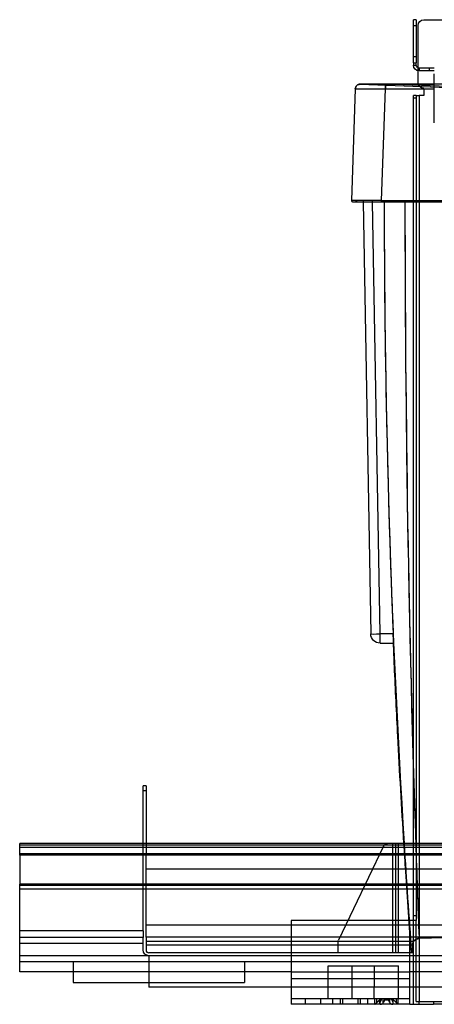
# Model space of a CAD drawing. Header units: millimetres. Extents: x -488 to 3, y 0 to 423.
# Tile 1 of 3: x -488 to -310, y 0 to 423. Entities that reach past the tile are written whole.
import ezdxf

# ---------------------------------------------------------------- set-up
doc = ezdxf.new("R2010")
doc.units = ezdxf.units.MM
doc.header["$LTSCALE"] = 10
doc.layers.add('BESCH_KONT_sich_schn_seit_2d', color=160, linetype='Continuous')

msp = doc.modelspace()

# ---------------------------------------------------------------- linework, layer by layer
at = {"layer": 'BESCH_KONT_sich_schn_seit_2d', "extrusion": (-1.09476e-47, 1, -2.22045e-16)}
for p, q in [((-317.75, 422.75), (-319, 422.75)), ((-319, 420.25), (-319, 422.75)), ((-319, 406.75), (-319, 420.25)), ((-319, 420.25), (-317.75, 420.25)), ((-317.75, 422.75), (-317.75, 420.25)), ((-317.75, 420.25), (-317.75, 406.75)), ((-317, 402.1), (-317, 420.25)), ((-314.5, 422.75), (-87.5, 422.75)), ((-319, 404.25), (-319, 406.75)), ((-317.75, 406.75), (-319, 406.75)), ((-317.75, 406.75), (-317.75, 404.25)), ((-319, 404.25), (-319, 403.25)), ((-319, 404.25), (-317.75, 404.25)), ((-319, 403.25), (-317.75, 403.25)), ((-317.75, 403.25), (-317.75, 404.25)), ((-317, 400.8), (-317, 402.1)), ((-316.5, 402), (-316.5, 400.75)), ((-312, 402), (-316.5, 402)), ((-310, 402), (-312, 402)), ((-312, 400.75), (-312, 402)), ((-317, 395.75), (-317, 400.8)), ((-312, 400.75), (-316.5, 400.75)), ((-310, 400.75), (-312, 400.75)), ((-310, 378.5), (-310, 399.5)), ((-341.85, 395.02), (-300.22, 393.54)), ((-330.81, 393.09), (-330.81, 395.02)), ((-330.81, 395.02), (-310, 395.02)), ((-288.44, 393.54), (-330.81, 395.02)), ((-14.28, 395.02), (-330.81, 395.02)), ((-314.5, 393.25), (-314.5, 390.25)), ((-343.92, 393.09), (-345.59, 345.09)), ((-332.6, 345.09), (-330.92, 393.09)), ((-330.81, 393.09), (-310, 393.09)), ((-319, 389.25), (-319, 390.25)), ((-317.75, 390.25), (-319, 390.25)), ((-319, 38), (-319, 389.25)), ((-319, 389.25), (-317.75, 389.25)), ((-317.75, 390.25), (-316.5, 390.25)), ((-317.75, 390.25), (-317.75, 389.25)), ((-317.75, 389.25), (-317.75, 38)), ((-316.5, 390.25), (-316.5, 7.29)), ((-314.5, 390.25), (-316.5, 390.25)), ((-332.6, 345.09), (-345.59, 345.09)), ((-340.53, 345.09), (-340.52, 344.57)), ((-340.52, 344.57), (-337.28, 159.02)), ((-336.52, 344.57), (-336.53, 345.09)), ((-333.28, 159.02), (-336.52, 344.57)), ((-332.6, 345.09), (-12.49, 345.09)), ((-332.6, 344.57), (-332.6, 345.09)), ((-332.6, 345.09), (-332.6, 344.57)), ((-332.6, 344.57), (-12.49, 344.57)), ((-333.28, 155.09), (-333.28, 159.02)), ((-327.65, 159.02), (-333.28, 159.02)), ((-333.28, 155.09), (-327.49, 155.09)), ((-435, 91.84), (-435, 93.84)), ((-433.75, 93.84), (-435, 93.84)), ((-433.75, 93.84), (-433.75, 91.84)), ((-435, 91.84), (-433.75, 91.84)), ((-435, 69.09), (-435, 91.84)), ((-433.75, 91.84), (-433.75, 69.09)), ((-45.48, 69.09), (-488, 69.09)), ((-488, 68.32), (-488, 69.09)), ((-488, 64.09), (-488, 68.32)), ((-45.46, 68.32), (-488, 68.32)), ((-435, 64.65), (-435, 69.09)), ((-433.75, 69.09), (-433.75, 64.65)), ((-331.87, 67.95), (-351.13, 27.5)), ((-327.82, 22.09), (-327.82, 69.09)), ((-326.57, 22.09), (-326.57, 69.09)), ((-325.32, 22.09), (-325.32, 69.09)), ((0, 67.37), (-488, 67.37)), ((-433.75, 64.65), (-488, 64.65)), ((-488, 64.09), (-488, 51.6)), ((-45.33, 64.09), (-488, 64.09)), ((-435, 31.57), (-435, 64.65)), ((-433.75, 58.09), (-433.75, 64.65)), ((0, 64.65), (-433.75, 64.65)), ((-433.75, 33.98), (-433.75, 58.09)), ((-40, 58.09), (-433.75, 58.09)), ((-488, 51.61), (-45.1, 51.61)), ((-488, 51.09), (-488, 51.6)), ((-46.44, 51.6), (-488, 51.6)), ((-488, 49.5), (-488, 51.09)), ((-488, 51.09), (-46.44, 51.09)), ((0, 49.5), (-488, 49.5)), ((-488, 14), (-488, 49.5)), ((-433.75, 28.86), (-433.75, 33.98)), ((-40, 33.98), (-433.75, 33.98)), ((-320.5, 36), (-371.5, 36)), ((-371.5, 36), (-371.5, 0)), ((-320.5, 0), (-320.5, 36)), ((-317.75, 36), (-320.5, 36)), ((-319, 36), (-319, 38)), ((-317.75, 38), (-319, 38)), ((-319, 0), (-319, 36)), ((-317.75, 38), (-317.75, 36)), ((-317.75, 14), (-317.75, 36)), ((-435, 31.57), (-488, 31.57)), ((-435, 31.57), (-435, 28.67)), ((-435, 28.67), (-488, 28.67)), ((-488, 26.3), (-435, 26.3)), ((-435, 26.3), (-435, 28.67)), ((-435, 23.34), (-435, 26.3)), ((-433.75, 28.86), (-433.75, 26.94)), ((-273.83, 28.86), (-433.75, 28.86)), ((-433.75, 26.94), (-433.75, 25.42)), ((-318.94, 26.94), (-433.75, 26.94)), ((-433.75, 25.42), (-433.75, 23.34)), ((-319.22, 25.42), (-433.75, 25.42)), ((-351.32, 22.09), (-351.32, 26.64)), ((-319.15, 22.09), (-432.5, 22.09)), ((-319.15, 22.09), (-319.15, 22.09)), ((-432.5, 20.84), (-488, 20.84)), ((-488, 18.34), (0, 18.34)), ((-465, 18.34), (-465, 14)), ((-6, 20.84), (-432.5, 20.84)), ((-432.5, 20.84), (-432.5, 9.34)), ((-391.5, 18.34), (-391.5, 14)), ((-371.5, 14), (-488, 14)), ((-465, 14), (-465, 9.34)), ((-391.5, 14), (-391.5, 9.34)), ((-371.5, 14), (-320.5, 14)), ((-355.6, 16.5), (-345.25, 16.5)), ((-355.6, 2.5), (-355.6, 16.5)), ((-345.25, 7.29), (-345.25, 16.5)), ((-345.25, 16.5), (-335.75, 16.5)), ((-335.75, 16.5), (-335.75, 7.29)), ((-335.75, 16.5), (-325.4, 16.5)), ((-325.4, 2.5), (-325.4, 16.5)), ((-81.5, 14), (-320.5, 14)), ((-317.75, 7.29), (-317.75, 14)), ((-465, 9.34), (-391.5, 9.34)), ((-432.5, 9.34), (-432.5, 7.29)), ((-320.5, 10.94), (-371.5, 10.94)), ((-371.5, 7.29), (-432.5, 7.29)), ((-320.5, 7.29), (-371.5, 7.29)), ((-345.25, 2.5), (-345.25, 7.29)), ((-335.75, 2.5), (-335.75, 7.29)), ((-189.75, 7.29), (-320.5, 7.29)), ((-317.75, 1.25), (-317.75, 7.29)), ((-316.5, 7.29), (-316.5, 1.25)), ((-371.5, 2.5), (-320.5, 2.5)), ((-365.25, 0), (-365.25, 2.5)), ((-358.75, 0), (-358.75, 2.5)), ((-353.5, 0), (-353.5, 2.5)), ((-350.25, 0), (-350.25, 2.5)), ((-349.25, 0), (-349.25, 2.5)), ((-342.75, 0), (-342.75, 2.5)), ((-341.75, 0), (-341.75, 2.5)), ((-338.5, 0), (-338.5, 2.5)), ((-335.5, 0), (-335.5, 2.5)), ((-334.7, 0.72), (-334.7, 2.5)), ((-333.44, 1.95), (-333.44, 2.5)), ((-333.44, 1.95), (-332.66, 1.95)), ((-333.4, 0.35), (-333.4, 2.5)), ((-333.29, 0.72), (-333.29, 2.5)), ((-332.66, 1.95), (-332.66, 2.5)), ((-331.91, 0.72), (-331.91, 2.5)), ((-331.28, 1.95), (-331.28, 2.5)), ((-331.28, 1.95), (-329.72, 1.95)), ((-329.72, 1.95), (-329.72, 2.5)), ((-329.09, 0.72), (-329.09, 2.5)), ((-328.34, 1.95), (-328.34, 2.5)), ((-328.34, 1.95), (-327.56, 1.95)), ((-327.71, 0.72), (-327.71, 2.5)), ((-327.6, 0.35), (-327.6, 2.5)), ((-327.56, 1.95), (-327.56, 2.5)), ((-326.3, 0.72), (-326.3, 2.5)), ((-325.5, 0), (-325.5, 2.5)), ((-317.75, 1.25), (-310.39, 1.25)), ((-316.5, 0), (-316.5, 1.25)), ((-310.39, 1.25), (-214.31, 1.25)), ((-310.39, 1.25), (-310.39, 0)), ((-320.5, 0), (-371.5, 0)), ((-320.5, 0), (-310.39, 0)), ((-214.31, 0), (-310.39, 0))]:
    msp.add_line(p, q, dxfattribs=at)
at = {"layer": 'BESCH_KONT_sich_schn_seit_2d', "extrusion": (-2.22045e-16, -2.22045e-16, -1)}
for centre, radius, start, end in [((314.5, 420.25), 2.5, 0, 90), ((316.5, 403.25), 2.5, 270, 0), ((316.5, 403.25), 1.25, 270, 360), ((341.92, 393.02), 2, 2, 92.0345), ((314.5, 395.75), 2.5, 343.1232, 360), ((314.5, 395.75), 2.5, 270, 343.1232), ((343.82, 345.09), 0.525, 180, 270), ((333.28, 159.09), 4, 270, 359), ((330.06, 67.09), 2, 25.4633, 90), ((349.32, 26.64), 2, 0, 25.4633), ((432.5, 23.34), 2.5, 270, 360)]:
    msp.add_arc(centre, radius, start, end, dxfattribs=at)
at = {"layer": 'BESCH_KONT_sich_schn_seit_2d'}
for centre, radius in [((-345.07, 345.09), 0.525), ((-432.5, 23.34), 1.25)]:
    msp.add_arc(centre, radius, 180, 270, dxfattribs=at)
for centre, major_axis, ratio, start_param, end_param in [((-341.92, 393.02), (-2, 0.07), 1, -1.570796, 0.000242), ((-330.81, 712.21), (317.38, 0), 0.999383, -1.571152, -1.570797), ((-330.92, 393.02), (0, 2), 0.000012, 0.149115, 1.53589), ((-333.28, 159.09), (-4, -0.07), 0.01745, 0, 1.570492)]:
    msp.add_ellipse(centre, major_axis=major_axis, ratio=ratio, start_param=start_param, end_param=end_param, dxfattribs=at)
at = {"layer": 'BESCH_KONT_sich_schn_seit_2d', "extrusion": (-2.22045e-16, -2.22045e-16, -1)}
for centre, major_axis, ratio, start_param, end_param in [((-330.92, 393.02), (0, 2), 0.000012, -1.53589, 0), ((-330.81, 712.85), (-318.02, 0), 0.999383, -1.570795, -1.570441), ((-330.92, 393.02), (0, 2), 0.000012, 0, 0.035149)]:
    msp.add_ellipse(centre, major_axis=major_axis, ratio=ratio, start_param=start_param, end_param=end_param, dxfattribs=at)
at = {"layer": 'BESCH_KONT_sich_schn_seit_2d'}
for points, knots in [([(-330.92, 395.02), (-332.07, 395.02), (-333.23, 395.02), (-335.42, 395.03), (-336.45, 395.03), (-338.32, 395.03), (-339.14, 395.03), (-340.5, 395.03), (-341.02, 395.03), (-341.56, 395.02), (-341.69, 395.02), (-341.83, 395.02), (-341.86, 395.02), (-341.9, 395.02), (-341.91, 395.02), (-341.93, 395.02), (-341.94, 395.02), (-341.96, 395.02), (-341.96, 395.02), (-341.99, 395.02), (-342, 395.02), (-342.01, 395.02), (-342.02, 395.02), (-342.06, 395.02), (-342.08, 395.02), (-342.17, 395.01), (-342.21, 395.01), (-342.42, 394.96), (-342.5, 394.95), (-342.82, 394.81), (-342.95, 394.76), (-343.23, 394.54), (-343.32, 394.46), (-343.5, 394.25), (-343.57, 394.15), (-343.75, 393.85), (-343.85, 393.61), (-343.91, 393.25), (-343.91, 393.17), (-343.92, 393.09)], [0.011383, 0.011383, 0.011383, 0.011383, 0.356755, 0.356755, 0.702127, 0.702127, 1.047499, 1.047499, 1.392871, 1.392871, 1.565557, 1.565557, 1.6519, 1.6519, 1.695072, 1.695072, 1.716658, 1.716658, 1.727451, 1.727451, 1.729356, 1.729356, 1.732243, 1.732243, 1.734772, 1.734772, 1.736499, 1.736499, 1.737371, 1.737371, 1.737755, 1.737755, 1.737921, 1.737921, 1.738029, 1.738029, 1.738196, 1.738196, 1.738243, 1.738243, 1.738243, 1.738243]), ([(-330.92, 395.02), (-332.7, 395.02), (-334.47, 395.02), (-337.01, 395.02), (-337.89, 395.02), (-338.66, 395.02), (-339.43, 395.02), (-340.09, 395.02), (-341.42, 395.02), (-341.86, 395.02), (-341.85, 395.02)], [0.011383, 0.011383, 0.011383, 0.011383, 0.54672, 0.54672, 0.874813, 0.874813, 0.874813, 1.202906, 1.202906, 1.738243, 1.738243, 1.738243, 1.738243]), ([(-343.92, 393.09), (-343.92, 393.11), (-343.39, 393.11), (-341.8, 393.12), (-341.02, 393.12), (-340.11, 393.12), (-339.2, 393.12), (-338.15, 393.12), (-335.14, 393.11), (-333.03, 393.11), (-330.92, 393.09)], [-1.738243, -1.738243, -1.738243, -1.738243, -1.202906, -1.202906, -0.874813, -0.874813, -0.874813, -0.54672, -0.54672, -0.011383, -0.011383, -0.011383, -0.011383]), ([(-345.07, 344.57), (-345.07, 344.57), (-344.95, 344.57), (-344.31, 344.57), (-343.54, 344.57), (-341.43, 344.57), (-340.12, 344.57), (-337.52, 344.57), (-336.29, 344.57), (-334.22, 344.57), (-333.41, 344.57), (-332.6, 344.57)], [-1.958365, -1.958365, -1.958365, -1.958365, -1.665062, -1.665062, -1.137159, -1.137159, -0.631755, -0.631755, -0.242983, -0.242983, 0, 0, 0, 0]), ([(-327.49, 155.09), (-327.49, 155.09), (-327.49, 155.19), (-327.51, 155.58), (-327.52, 155.87), (-327.55, 156.61), (-327.57, 157.04), (-327.6, 157.8), (-327.61, 158.08), (-327.63, 158.49), (-327.63, 158.6), (-327.64, 158.82), (-327.64, 158.92), (-327.65, 159.02)], [-0.6231552, -0.6231552, -0.6231552, -0.6231552, -0.4701716, -0.4701716, -0.3116026, -0.3116026, -0.1542706, -0.1542706, -0.0654229, -0.0654229, -0.0313241, -0.0313241, 0, 0, 0, 0]), ([(-323.03, 69.09), (-324, 84.44), (-324.88, 99.79), (-326.19, 125.12), (-326.67, 135.11), (-327.27, 148.43), (-327.41, 151.76), (-327.55, 155.09)], [47.111105, 47.111105, 47.111105, 47.111105, 93.230818, 93.230818, 123.231006, 123.231006, 133.231013, 133.231013, 133.231013, 133.231013]), ([(-319.8, 22.09), (-320.67, 33.75), (-321.49, 45.42), (-322.52, 61.09), (-322.78, 65.09), (-323.03, 69.09)], [0, 0, 0, 0, 35.077092, 35.077092, 47.111105, 47.111105, 47.111105, 47.111105]), ([(-319.22, 25.42), (-319.23, 25.55), (-319.22, 25.67), (-319.22, 25.79), (-319.21, 25.96), (-319.2, 26.12), (-319.18, 26.27), (-319.16, 26.43), (-319.12, 26.57), (-319.08, 26.69), (-319.04, 26.8), (-319, 26.88), (-318.94, 26.94)], [0, 0, 0, 0, 0.0387165, 0.0387165, 0.0387165, 0.0951649, 0.0951649, 0.0951649, 0.1596232, 0.1596232, 0.1596232, 0.2228791, 0.2228791, 0.2228791, 0.2228791]), ([(-318.94, 26.94), (-319.01, 26.87), (-319.07, 26.75), (-319.15, 26.48), (-319.17, 26.36), (-319.2, 26.14), (-319.21, 26.04), (-319.22, 25.78), (-319.23, 25.6), (-319.22, 25.42)], [0, 0, 0, 0, 0.0815895, 0.0815895, 0.1332787, 0.1332787, 0.1672989, 0.1672989, 0.223192, 0.223192, 0.223192, 0.223192]), ([(-319.22, 25.42), (-319.21, 24.44), (-319.19, 23.45), (-319.16, 22.47), (-319.16, 22.34), (-319.16, 22.22), (-319.15, 22.09)], [0.0500056, 0.0500056, 0.0500056, 0.0500056, 0.3518483, 0.3518483, 0.3518483, 0.3900059, 0.3900059, 0.3900059, 0.3900059]), ([(-335.5, 0), (-335.5, 0), (-335.49, 0.01), (-335.46, 0.03), (-335.44, 0.05), (-335.36, 0.12), (-335.29, 0.18), (-335.11, 0.34), (-335, 0.44), (-334.82, 0.61), (-334.76, 0.66), (-334.7, 0.72)], [0.1643534, 0.1643534, 0.1643534, 0.1643534, 0.1828887, 0.1828887, 0.2014239, 0.2014239, 0.2384945, 0.2384945, 0.2836007, 0.2836007, 0.3077411, 0.3077411, 0.3077411, 0.3077411]), ([(-333.29, 0.72), (-333.32, 0.66), (-333.35, 0.61), (-333.4, 0.44), (-333.41, 0.34), (-333.37, 0.18), (-333.33, 0.12), (-333.23, 0.05), (-333.19, 0.03), (-333.1, 0.01), (-333.05, 0), (-333, 0)], [0.0209658, 0.0209658, 0.0209658, 0.0209658, 0.0451062, 0.0451062, 0.0902124, 0.0902124, 0.1272829, 0.1272829, 0.1458182, 0.1458182, 0.1643534, 0.1643534, 0.1643534, 0.1643534]), ([(-333, 0), (-332.95, 0), (-332.89, 0.01), (-332.77, 0.03), (-332.71, 0.05), (-332.53, 0.12), (-332.42, 0.18), (-332.2, 0.34), (-332.1, 0.44), (-331.97, 0.61), (-331.94, 0.66), (-331.91, 0.72)], [0.1643534, 0.1643534, 0.1643534, 0.1643534, 0.1828887, 0.1828887, 0.2014239, 0.2014239, 0.2384945, 0.2384945, 0.2836007, 0.2836007, 0.3077411, 0.3077411, 0.3077411, 0.3077411]), ([(-329.09, 0.72), (-329.06, 0.66), (-329.03, 0.61), (-328.9, 0.44), (-328.8, 0.34), (-328.58, 0.18), (-328.47, 0.12), (-328.29, 0.05), (-328.23, 0.03), (-328.11, 0.01), (-328.05, 0), (-328, 0)], [0.0209658, 0.0209658, 0.0209658, 0.0209658, 0.0451062, 0.0451062, 0.0902124, 0.0902124, 0.1272829, 0.1272829, 0.1458182, 0.1458182, 0.1643534, 0.1643534, 0.1643534, 0.1643534]), ([(-328, 0), (-327.95, 0), (-327.9, 0.01), (-327.81, 0.03), (-327.77, 0.05), (-327.67, 0.12), (-327.63, 0.18), (-327.59, 0.34), (-327.6, 0.44), (-327.65, 0.61), (-327.68, 0.66), (-327.71, 0.72)], [0.1643534, 0.1643534, 0.1643534, 0.1643534, 0.1828887, 0.1828887, 0.2014239, 0.2014239, 0.2384945, 0.2384945, 0.2836007, 0.2836007, 0.3077411, 0.3077411, 0.3077411, 0.3077411]), ([(-326.3, 0.72), (-326.24, 0.66), (-326.18, 0.61), (-326, 0.44), (-325.89, 0.34), (-325.71, 0.18), (-325.64, 0.12), (-325.56, 0.05), (-325.54, 0.03), (-325.51, 0.01), (-325.5, 0), (-325.5, 0)], [0.0209658, 0.0209658, 0.0209658, 0.0209658, 0.0451062, 0.0451062, 0.0902124, 0.0902124, 0.1272829, 0.1272829, 0.1458182, 0.1458182, 0.1643534, 0.1643534, 0.1643534, 0.1643534])]:
    msp.add_open_spline(points, degree=3, knots=knots, dxfattribs=at)
for points in [[(-341.85, 395.02), (-341.85, 395.02), (-341.85, 395.02), (-341.85, 395.02)], [(-341.85, 395.02), (-341.85, 395.02), (-341.85, 395.02), (-341.85, 395.02)], [(-330.81, 395.02), (-330.85, 395.02), (-330.89, 395.02), (-330.92, 395.02)], [(-330.92, 393.09), (-330.89, 393.09), (-330.85, 393.09), (-330.81, 393.09)], [(-331.51, 345.09), (-331.51, 344.92), (-331.51, 344.74), (-331.51, 344.57)], [(-331.51, 345.09), (-331.51, 344.92), (-331.51, 344.74), (-331.51, 344.57)], [(-331.51, 344.57), (-331.5, 252.74), (-328.65, 160.92), (-322.96, 69.09)], [(-331.51, 344.57), (-331.5, 282.79), (-330.22, 220.8), (-327.65, 159.02)], [(-322.6, 345.09), (-322.6, 239.58), (-320.58, 134.06), (-316.53, 28.55)], [(-322.6, 345.09), (-322.6, 344.92), (-322.6, 344.74), (-322.6, 344.57)], [(-322.6, 344.57), (-322.6, 252.74), (-321.06, 160.92), (-317.98, 69.09)], [(-322.96, 69.09), (-321.99, 53.43), (-320.93, 37.76), (-319.8, 22.09)], [(-317.98, 69.09), (-317.53, 55.58), (-317.04, 42.06), (-316.53, 28.55)], [(-319.15, 22.09), (-319.18, 23.2), (-319.2, 24.31), (-319.22, 25.42)], [(-318.94, 26.94), (-318.36, 27.49), (-317.55, 28.03), (-316.53, 28.55)], [(-316.53, 28.55), (-317.55, 28.03), (-318.36, 27.49), (-318.94, 26.94)], [(-316.53, 28.55), (-302.3, 28.67), (-288.08, 28.77), (-273.85, 28.86)], [(-273.83, 28.86), (-288.06, 28.77), (-302.3, 28.67), (-316.53, 28.55)], [(-319.15, 22.09), (-319.15, 22.09), (-319.15, 22.09), (-319.15, 22.09)], [(-319.15, 22.09), (-319.15, 22.09), (-319.15, 22.09), (-319.15, 22.09)]]:
    msp.add_open_spline(points, degree=3, dxfattribs=at)
for points, weights in [([(-333.44, 1.95), (-333.97, 1.45), (-334.7, 0.72)], [1.0264462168, 1.03969553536, 1.02211857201]), ([(-333.29, 0.72), (-332.93, 1.45), (-332.66, 1.95)], [1.02211857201, 1.03969553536, 1.0264462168]), ([(-331.28, 1.95), (-331.54, 1.45), (-331.91, 0.72)], [1.0264462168, 1.03969553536, 1.02211857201]), ([(-329.09, 0.72), (-329.46, 1.45), (-329.72, 1.95)], [1.02211857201, 1.03969553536, 1.0264462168]), ([(-328.34, 1.95), (-328.07, 1.45), (-327.71, 0.72)], [1.0264462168, 1.03969553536, 1.02211857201]), ([(-326.3, 0.72), (-327.03, 1.45), (-327.56, 1.95)], [1.02211857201, 1.03969553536, 1.0264462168])]:
    msp.add_rational_spline(points, weights, degree=2, dxfattribs=at)

doc.saveas('drawing.dxf')
